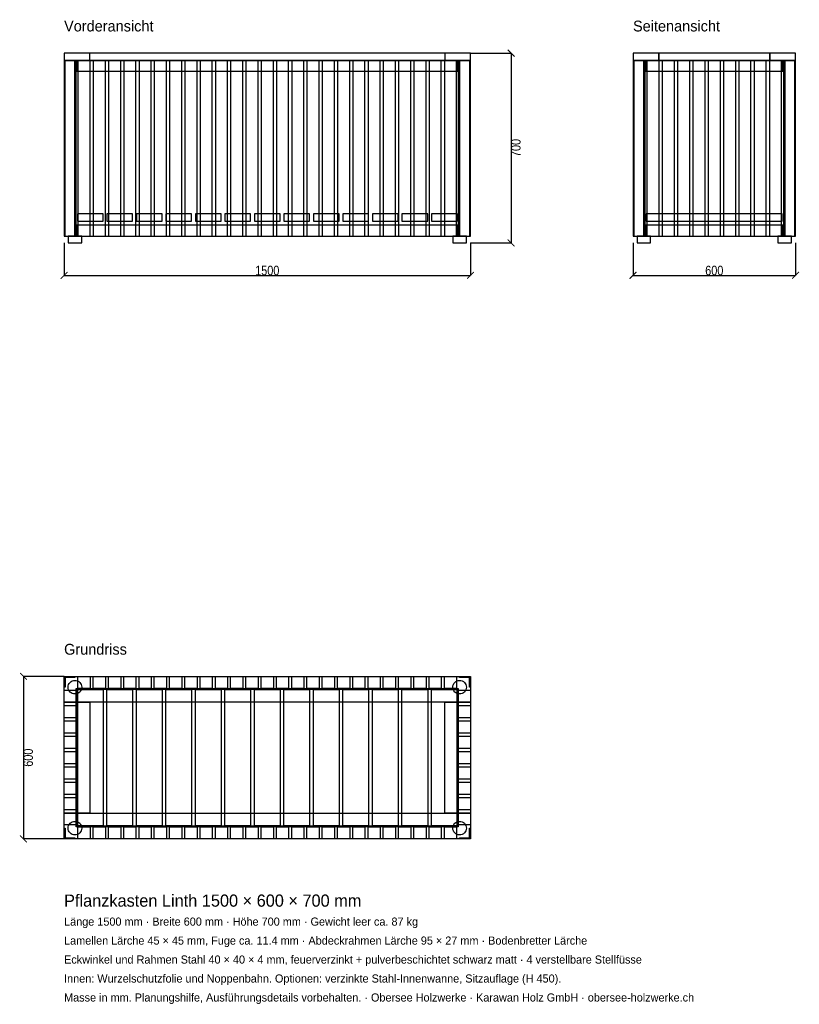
# Model space of a CAD drawing. Header units: millimetres. Extents: x -164 to 2714, y -4110 to -477.
import ezdxf

# ---------------------------------------------------------------- set-up
doc = ezdxf.new("R2010")
doc.units = ezdxf.units.MM
for name, color, linetype in [('2D_Ansichten', 7, 'Continuous'), ('2D_Masse', 1, 'Continuous'), ('2D_Text', 7, 'Continuous')]:
    doc.layers.add(name, color=color, linetype=linetype)
doc.styles.add('OpenSansCondensed-Light', font='OpenSansCondensed-Light.ttf')
doc.dimstyles.new('EZDXF', dxfattribs={"dimtxt": 35, "dimasz": 25, "dimexe": 0.375, "dimexo": 0.125, "dimgap": 0.1, "dimtad": 1, "dimdec": 0, "dimzin": 12, "dimdsep": 46, "dimtxsty": 'OpenSansCondensed-Light', "dimblk": 'ARCHTICK', "dimcen": 2.5, "dimazin": 3, "dimtfac": 0.5, "dimtmove": 2, "dimatfit": 3})

# ---------------------------------------------------------------- blocks, each defined once
blk = doc.blocks.new('_ARCHTICK')
at = {"color": 0, "linetype": 'BYBLOCK', "const_width": 0.15}
blk.add_lwpolyline([(-0.5, -0.5), (0.5, 0.5)], dxfattribs=at)

msp = doc.modelspace()

# ---------------------------------------------------------------- linework, layer by layer
at = {"layer": '2D_Ansichten'}
for points in [[(0, -627), (1500, -627), (1500, -600), (0, -600)], [(0, -627), (1500, -627), (1500, -600), (0, -600)], [(0, -627), (95, -627), (95, -600), (0, -600)], [(1405, -627), (1500, -627), (1500, -600), (1405, -600)], [(2100, -627), (2195, -627), (2195, -600), (2100, -600)], [(2195, -627), (2605, -627), (2605, -600), (2195, -600)], [(2195, -627), (2605, -627), (2605, -600), (2195, -600)], [(2605, -627), (2700, -627), (2700, -600), (2605, -600)], [(0, -1275), (40, -1275), (40, -627), (0, -627)], [(0, -1275), (4, -1275), (4, -627), (0, -627)], [(0, -1275), (40, -1275), (40, -627), (0, -627)], [(0, -1275), (4, -1275), (4, -627), (0, -627)], [(0, -1275), (45, -1275), (45, -627), (0, -627)], [(0, -1275), (45, -1275), (45, -627), (0, -627)], [(0, -1275), (45, -1275), (45, -627), (0, -627)], [(0, -1275), (45, -1275), (45, -627), (0, -627)], [(0, -1275), (45, -1275), (45, -627), (0, -627)], [(0, -1275), (45, -1275), (45, -627), (0, -627)], [(0, -1275), (45, -1275), (45, -627), (0, -627)], [(0, -1275), (45, -1275), (45, -627), (0, -627)], [(0, -1275), (45, -1275), (45, -627), (0, -627)], [(45, -667), (1455, -667), (1455, -627), (45, -627)], [(45, -667), (1455, -667), (1455, -627), (45, -627)], [(45, -667), (49, -667), (49, -627), (45, -627)], [(51.3, -1275), (96.3, -1275), (96.3, -627), (51.3, -627)], [(51.3, -1275), (96.3, -1275), (96.3, -627), (51.3, -627)], [(107.7, -1275), (152.7, -1275), (152.7, -627), (107.7, -627)], [(107.7, -1275), (152.7, -1275), (152.7, -627), (107.7, -627)], [(164, -1275), (209, -1275), (209, -627), (164, -627)], [(164, -1275), (209, -1275), (209, -627), (164, -627)], [(220.4, -1275), (265.4, -1275), (265.4, -627), (220.4, -627)], [(220.4, -1275), (265.4, -1275), (265.4, -627), (220.4, -627)], [(276.7, -1275), (321.7, -1275), (321.7, -627), (276.7, -627)], [(276.7, -1275), (321.7, -1275), (321.7, -627), (276.7, -627)], [(333.1, -1275), (378.1, -1275), (378.1, -627), (333.1, -627)], [(333.1, -1275), (378.1, -1275), (378.1, -627), (333.1, -627)], [(389.4, -1275), (434.4, -1275), (434.4, -627), (389.4, -627)], [(389.4, -1275), (434.4, -1275), (434.4, -627), (389.4, -627)], [(445.8, -1275), (490.8, -1275), (490.8, -627), (445.8, -627)], [(445.8, -1275), (490.8, -1275), (490.8, -627), (445.8, -627)], [(502.1, -1275), (547.1, -1275), (547.1, -627), (502.1, -627)], [(502.1, -1275), (547.1, -1275), (547.1, -627), (502.1, -627)], [(558.5, -1275), (603.5, -1275), (603.5, -627), (558.5, -627)], [(558.5, -1275), (603.5, -1275), (603.5, -627), (558.5, -627)], [(614.8, -1275), (659.8, -1275), (659.8, -627), (614.8, -627)], [(614.8, -1275), (659.8, -1275), (659.8, -627), (614.8, -627)], [(671.2, -1275), (716.2, -1275), (716.2, -627), (671.2, -627)], [(671.2, -1275), (716.2, -1275), (716.2, -627), (671.2, -627)], [(727.5, -1275), (772.5, -1275), (772.5, -627), (727.5, -627)], [(727.5, -1275), (772.5, -1275), (772.5, -627), (727.5, -627)], [(783.8, -1275), (828.8, -1275), (828.8, -627), (783.8, -627)], [(783.8, -1275), (828.8, -1275), (828.8, -627), (783.8, -627)], [(840.2, -1275), (885.2, -1275), (885.2, -627), (840.2, -627)], [(840.2, -1275), (885.2, -1275), (885.2, -627), (840.2, -627)], [(896.5, -1275), (941.5, -1275), (941.5, -627), (896.5, -627)], [(896.5, -1275), (941.5, -1275), (941.5, -627), (896.5, -627)], [(952.9, -1275), (997.9, -1275), (997.9, -627), (952.9, -627)], [(952.9, -1275), (997.9, -1275), (997.9, -627), (952.9, -627)], [(1009.2, -1275), (1054.2, -1275), (1054.2, -627), (1009.2, -627)], [(1009.2, -1275), (1054.2, -1275), (1054.2, -627), (1009.2, -627)], [(1065.6, -1275), (1110.6, -1275), (1110.6, -627), (1065.6, -627)], [(1065.6, -1275), (1110.6, -1275), (1110.6, -627), (1065.6, -627)], [(1121.9, -1275), (1166.9, -1275), (1166.9, -627), (1121.9, -627)], [(1121.9, -1275), (1166.9, -1275), (1166.9, -627), (1121.9, -627)], [(1178.3, -1275), (1223.3, -1275), (1223.3, -627), (1178.3, -627)], [(1178.3, -1275), (1223.3, -1275), (1223.3, -627), (1178.3, -627)], [(1234.6, -1275), (1279.6, -1275), (1279.6, -627), (1234.6, -627)], [(1234.6, -1275), (1279.6, -1275), (1279.6, -627), (1234.6, -627)], [(1291, -1275), (1336, -1275), (1336, -627), (1291, -627)], [(1291, -1275), (1336, -1275), (1336, -627), (1291, -627)], [(1347.3, -1275), (1392.3, -1275), (1392.3, -627), (1347.3, -627)], [(1347.3, -1275), (1392.3, -1275), (1392.3, -627), (1347.3, -627)], [(1403.7, -1275), (1448.7, -1275), (1448.7, -627), (1403.7, -627)], [(1403.7, -1275), (1448.7, -1275), (1448.7, -627), (1403.7, -627)], [(1451, -667), (1455, -667), (1455, -627), (1451, -627)], [(1455, -1275), (1500, -1275), (1500, -627), (1455, -627)], [(1455, -1275), (1500, -1275), (1500, -627), (1455, -627)], [(1455, -1275), (1500, -1275), (1500, -627), (1455, -627)], [(1455, -1275), (1500, -1275), (1500, -627), (1455, -627)], [(1455, -1275), (1500, -1275), (1500, -627), (1455, -627)], [(1455, -1275), (1500, -1275), (1500, -627), (1455, -627)], [(1455, -1275), (1500, -1275), (1500, -627), (1455, -627)], [(1455, -1275), (1500, -1275), (1500, -627), (1455, -627)], [(1455, -1275), (1500, -1275), (1500, -627), (1455, -627)], [(1460, -1275), (1500, -1275), (1500, -627), (1460, -627)], [(1460, -1275), (1500, -1275), (1500, -627), (1460, -627)], [(1496, -1275), (1500, -1275), (1500, -627), (1496, -627)], [(1496, -1275), (1500, -1275), (1500, -627), (1496, -627)], [(2100, -1275), (2104, -1275), (2104, -627), (2100, -627)], [(2100, -1275), (2140, -1275), (2140, -627), (2100, -627)], [(2100, -1275), (2104, -1275), (2104, -627), (2100, -627)], [(2100, -1275), (2140, -1275), (2140, -627), (2100, -627)], [(2100, -1275), (2145, -1275), (2145, -627), (2100, -627)], [(2100, -1275), (2145, -1275), (2145, -627), (2100, -627)], [(2100, -1275), (2145, -1275), (2145, -627), (2100, -627)], [(2100, -1275), (2145, -1275), (2145, -627), (2100, -627)], [(2100, -1275), (2145, -1275), (2145, -627), (2100, -627)], [(2100, -1275), (2145, -1275), (2145, -627), (2100, -627)], [(2100, -1275), (2145, -1275), (2145, -627), (2100, -627)], [(2100, -1275), (2145, -1275), (2145, -627), (2100, -627)], [(2100, -1275), (2145, -1275), (2145, -627), (2100, -627)], [(2100, -1275), (2145, -1275), (2145, -627), (2100, -627)], [(2100, -1275), (2145, -1275), (2145, -627), (2100, -627)], [(2100, -1275), (2145, -1275), (2145, -627), (2100, -627)], [(2100, -1275), (2145, -1275), (2145, -627), (2100, -627)], [(2100, -1275), (2145, -1275), (2145, -627), (2100, -627)], [(2100, -1275), (2145, -1275), (2145, -627), (2100, -627)], [(2100, -1275), (2145, -1275), (2145, -627), (2100, -627)], [(2100, -1275), (2145, -1275), (2145, -627), (2100, -627)], [(2100, -1275), (2145, -1275), (2145, -627), (2100, -627)], [(2100, -1275), (2145, -1275), (2145, -627), (2100, -627)], [(2100, -1275), (2145, -1275), (2145, -627), (2100, -627)], [(2100, -1275), (2145, -1275), (2145, -627), (2100, -627)], [(2100, -1275), (2145, -1275), (2145, -627), (2100, -627)], [(2100, -1275), (2145, -1275), (2145, -627), (2100, -627)], [(2100, -1275), (2145, -1275), (2145, -627), (2100, -627)], [(2100, -1275), (2145, -1275), (2145, -627), (2100, -627)], [(2145, -667), (2149, -667), (2149, -627), (2145, -627)], [(2149, -667), (2651, -667), (2651, -627), (2149, -627)], [(2149, -667), (2651, -667), (2651, -627), (2149, -627)], [(2151.5, -1275), (2196.5, -1275), (2196.5, -627), (2151.5, -627)], [(2151.5, -1275), (2196.5, -1275), (2196.5, -627), (2151.5, -627)], [(2208, -1275), (2253, -1275), (2253, -627), (2208, -627)], [(2208, -1275), (2253, -1275), (2253, -627), (2208, -627)], [(2264.5, -1275), (2309.5, -1275), (2309.5, -627), (2264.5, -627)], [(2264.5, -1275), (2309.5, -1275), (2309.5, -627), (2264.5, -627)], [(2321, -1275), (2366, -1275), (2366, -627), (2321, -627)], [(2321, -1275), (2366, -1275), (2366, -627), (2321, -627)], [(2377.5, -1275), (2422.5, -1275), (2422.5, -627), (2377.5, -627)], [(2377.5, -1275), (2422.5, -1275), (2422.5, -627), (2377.5, -627)], [(2434, -1275), (2479, -1275), (2479, -627), (2434, -627)], [(2434, -1275), (2479, -1275), (2479, -627), (2434, -627)], [(2490.5, -1275), (2535.5, -1275), (2535.5, -627), (2490.5, -627)], [(2490.5, -1275), (2535.5, -1275), (2535.5, -627), (2490.5, -627)], [(2547, -1275), (2592, -1275), (2592, -627), (2547, -627)], [(2547, -1275), (2592, -1275), (2592, -627), (2547, -627)], [(2603.5, -1275), (2648.5, -1275), (2648.5, -627), (2603.5, -627)], [(2603.5, -1275), (2648.5, -1275), (2648.5, -627), (2603.5, -627)], [(2651, -667), (2655, -667), (2655, -627), (2651, -627)], [(2655, -1275), (2700, -1275), (2700, -627), (2655, -627)], [(2655, -1275), (2700, -1275), (2700, -627), (2655, -627)], [(2655, -1275), (2700, -1275), (2700, -627), (2655, -627)], [(2655, -1275), (2700, -1275), (2700, -627), (2655, -627)], [(2655, -1275), (2700, -1275), (2700, -627), (2655, -627)], [(2655, -1275), (2700, -1275), (2700, -627), (2655, -627)], [(2655, -1275), (2700, -1275), (2700, -627), (2655, -627)], [(2655, -1275), (2700, -1275), (2700, -627), (2655, -627)], [(2655, -1275), (2700, -1275), (2700, -627), (2655, -627)], [(2655, -1275), (2700, -1275), (2700, -627), (2655, -627)], [(2655, -1275), (2700, -1275), (2700, -627), (2655, -627)], [(2655, -1275), (2700, -1275), (2700, -627), (2655, -627)], [(2655, -1275), (2700, -1275), (2700, -627), (2655, -627)], [(2655, -1275), (2700, -1275), (2700, -627), (2655, -627)], [(2655, -1275), (2700, -1275), (2700, -627), (2655, -627)], [(2655, -1275), (2700, -1275), (2700, -627), (2655, -627)], [(2655, -1275), (2700, -1275), (2700, -627), (2655, -627)], [(2655, -1275), (2700, -1275), (2700, -627), (2655, -627)], [(2655, -1275), (2700, -1275), (2700, -627), (2655, -627)], [(2655, -1275), (2700, -1275), (2700, -627), (2655, -627)], [(2655, -1275), (2700, -1275), (2700, -627), (2655, -627)], [(2655, -1275), (2700, -1275), (2700, -627), (2655, -627)], [(2655, -1275), (2700, -1275), (2700, -627), (2655, -627)], [(2655, -1275), (2700, -1275), (2700, -627), (2655, -627)], [(2655, -1275), (2700, -1275), (2700, -627), (2655, -627)], [(2660, -1275), (2700, -1275), (2700, -627), (2660, -627)], [(2660, -1275), (2700, -1275), (2700, -627), (2660, -627)], [(2696, -1275), (2700, -1275), (2700, -627), (2696, -627)], [(2696, -1275), (2700, -1275), (2700, -627), (2696, -627)], [(49, -1220), (144, -1220), (144, -1193), (49, -1193)], [(157.9, -1220), (252.9, -1220), (252.9, -1193), (157.9, -1193)], [(266.8, -1220), (361.8, -1220), (361.8, -1193), (266.8, -1193)], [(375.8, -1220), (470.8, -1220), (470.8, -1193), (375.8, -1193)], [(484.7, -1220), (579.7, -1220), (579.7, -1193), (484.7, -1193)], [(593.6, -1220), (688.6, -1220), (688.6, -1193), (593.6, -1193)], [(702.5, -1220), (797.5, -1220), (797.5, -1193), (702.5, -1193)], [(811.4, -1220), (906.4, -1220), (906.4, -1193), (811.4, -1193)], [(920.3, -1220), (1015.3, -1220), (1015.3, -1193), (920.3, -1193)], [(1029.2, -1220), (1124.2, -1220), (1124.2, -1193), (1029.2, -1193)], [(1138.2, -1220), (1233.2, -1220), (1233.2, -1193), (1138.2, -1193)], [(1247.1, -1220), (1342.1, -1220), (1342.1, -1193), (1247.1, -1193)], [(1356, -1220), (1451, -1220), (1451, -1193), (1356, -1193)], [(2149, -1220), (2651, -1220), (2651, -1193), (2149, -1193)], [(2149, -1220), (2651, -1220), (2651, -1193), (2149, -1193)], [(2149, -1220), (2651, -1220), (2651, -1193), (2149, -1193)], [(2149, -1220), (2651, -1220), (2651, -1193), (2149, -1193)], [(2149, -1220), (2651, -1220), (2651, -1193), (2149, -1193)], [(2149, -1220), (2651, -1220), (2651, -1193), (2149, -1193)], [(2149, -1220), (2651, -1220), (2651, -1193), (2149, -1193)], [(2149, -1220), (2651, -1220), (2651, -1193), (2149, -1193)], [(2149, -1220), (2651, -1220), (2651, -1193), (2149, -1193)], [(2149, -1220), (2651, -1220), (2651, -1193), (2149, -1193)], [(2149, -1220), (2651, -1220), (2651, -1193), (2149, -1193)], [(2149, -1220), (2651, -1220), (2651, -1193), (2149, -1193)], [(2149, -1220), (2651, -1220), (2651, -1193), (2149, -1193)], [(45, -1275), (1455, -1275), (1455, -1235), (45, -1235)], [(45, -1275), (1455, -1275), (1455, -1235), (45, -1235)], [(45, -1275), (49, -1275), (49, -1235), (45, -1235)], [(1451, -1275), (1455, -1275), (1455, -1235), (1451, -1235)], [(2145, -1275), (2149, -1275), (2149, -1235), (2145, -1235)], [(2149, -1275), (2651, -1275), (2651, -1235), (2149, -1235)], [(2149, -1275), (2651, -1275), (2651, -1235), (2149, -1235)], [(2651, -1275), (2655, -1275), (2655, -1235), (2651, -1235)], [(15, -1300), (65, -1300), (65, -1275), (15, -1275)], [(15, -1300), (65, -1300), (65, -1275), (15, -1275)], [(1435, -1300), (1485, -1300), (1485, -1275), (1435, -1275)], [(1435, -1300), (1485, -1300), (1485, -1275), (1435, -1275)], [(2115, -1300), (2165, -1300), (2165, -1275), (2115, -1275)], [(2115, -1300), (2165, -1300), (2165, -1275), (2115, -1275)], [(2635, -1300), (2685, -1300), (2685, -1275), (2635, -1275)], [(2635, -1300), (2685, -1300), (2685, -1275), (2635, -1275)], [(0, -2900), (40, -2900), (40, -2904), (0, -2904)], [(0, -2900), (4, -2900), (4, -2940), (0, -2940)], [(0, -2900), (1500, -2900), (1500, -2995), (0, -2995)], [(51.3, -2900), (96.3, -2900), (96.3, -2945), (51.3, -2945)], [(107.7, -2900), (152.7, -2900), (152.7, -2945), (107.7, -2945)], [(164, -2900), (209, -2900), (209, -2945), (164, -2945)], [(220.4, -2900), (265.4, -2900), (265.4, -2945), (220.4, -2945)], [(276.7, -2900), (321.7, -2900), (321.7, -2945), (276.7, -2945)], [(333.1, -2900), (378.1, -2900), (378.1, -2945), (333.1, -2945)], [(389.4, -2900), (434.4, -2900), (434.4, -2945), (389.4, -2945)], [(445.8, -2900), (490.8, -2900), (490.8, -2945), (445.8, -2945)], [(502.1, -2900), (547.1, -2900), (547.1, -2945), (502.1, -2945)], [(558.5, -2900), (603.5, -2900), (603.5, -2945), (558.5, -2945)], [(614.8, -2900), (659.8, -2900), (659.8, -2945), (614.8, -2945)], [(671.2, -2900), (716.2, -2900), (716.2, -2945), (671.2, -2945)], [(727.5, -2900), (772.5, -2900), (772.5, -2945), (727.5, -2945)], [(783.8, -2900), (828.8, -2900), (828.8, -2945), (783.8, -2945)], [(840.2, -2900), (885.2, -2900), (885.2, -2945), (840.2, -2945)], [(896.5, -2900), (941.5, -2900), (941.5, -2945), (896.5, -2945)], [(952.9, -2900), (997.9, -2900), (997.9, -2945), (952.9, -2945)], [(1009.2, -2900), (1054.2, -2900), (1054.2, -2945), (1009.2, -2945)], [(1065.6, -2900), (1110.6, -2900), (1110.6, -2945), (1065.6, -2945)], [(1121.9, -2900), (1166.9, -2900), (1166.9, -2945), (1121.9, -2945)], [(1178.3, -2900), (1223.3, -2900), (1223.3, -2945), (1178.3, -2945)], [(1234.6, -2900), (1279.6, -2900), (1279.6, -2945), (1234.6, -2945)], [(1291, -2900), (1336, -2900), (1336, -2945), (1291, -2945)], [(1347.3, -2900), (1392.3, -2900), (1392.3, -2945), (1347.3, -2945)], [(1403.7, -2900), (1448.7, -2900), (1448.7, -2945), (1403.7, -2945)], [(1460, -2900), (1500, -2900), (1500, -2904), (1460, -2904)], [(1496, -2900), (1500, -2900), (1500, -2940), (1496, -2940)], [(15, -2940), (15.5, -2935.1), (16.9, -2930.4), (19.2, -2926.1), (22.3, -2922.3), (26.1, -2919.2), (30.4, -2916.9), (35.1, -2915.5), (40, -2915), (44.9, -2915.5), (49.6, -2916.9), (53.9, -2919.2), (57.7, -2922.3), (60.8, -2926.1), (63.1, -2930.4), (64.5, -2935.1), (65, -2940), (64.5, -2944.9), (63.1, -2949.6), (60.8, -2953.9), (57.7, -2957.7), (53.9, -2960.8), (49.6, -2963.1), (44.9, -2964.5), (40, -2965), (35.1, -2964.5), (30.4, -2963.1), (26.1, -2960.8), (22.3, -2957.7), (19.2, -2953.9), (16.9, -2949.6), (15.5, -2944.9)], [(1435, -2940), (1435.5, -2935.1), (1436.9, -2930.4), (1439.2, -2926.1), (1442.3, -2922.3), (1446.1, -2919.2), (1450.4, -2916.9), (1455.1, -2915.5), (1460, -2915), (1464.9, -2915.5), (1469.6, -2916.9), (1473.9, -2919.2), (1477.7, -2922.3), (1480.8, -2926.1), (1483.1, -2930.4), (1484.5, -2935.1), (1485, -2940), (1484.5, -2944.9), (1483.1, -2949.6), (1480.8, -2953.9), (1477.7, -2957.7), (1473.9, -2960.8), (1469.6, -2963.1), (1464.9, -2964.5), (1460, -2965), (1455.1, -2964.5), (1450.4, -2963.1), (1446.1, -2960.8), (1442.3, -2957.7), (1439.2, -2953.9), (1436.9, -2949.6), (1435.5, -2944.9)], [(0, -2951.5), (45, -2951.5), (45, -2996.5), (0, -2996.5)], [(45, -2945), (1455, -2945), (1455, -2949), (45, -2949)], [(45, -2945), (1455, -2945), (1455, -2949), (45, -2949)], [(45, -2949), (49, -2949), (49, -3451), (45, -3451)], [(45, -2949), (49, -2949), (49, -3451), (45, -3451)], [(49, -2949), (144, -2949), (144, -3451), (49, -3451)], [(157.9, -2949), (252.9, -2949), (252.9, -3451), (157.9, -3451)], [(266.8, -2949), (361.8, -2949), (361.8, -3451), (266.8, -3451)], [(375.8, -2949), (470.8, -2949), (470.8, -3451), (375.8, -3451)], [(484.7, -2949), (579.7, -2949), (579.7, -3451), (484.7, -3451)], [(593.6, -2949), (688.6, -2949), (688.6, -3451), (593.6, -3451)], [(702.5, -2949), (797.5, -2949), (797.5, -3451), (702.5, -3451)], [(811.4, -2949), (906.4, -2949), (906.4, -3451), (811.4, -3451)], [(920.3, -2949), (1015.3, -2949), (1015.3, -3451), (920.3, -3451)], [(1029.2, -2949), (1124.2, -2949), (1124.2, -3451), (1029.2, -3451)], [(1138.2, -2949), (1233.2, -2949), (1233.2, -3451), (1138.2, -3451)], [(1247.1, -2949), (1342.1, -2949), (1342.1, -3451), (1247.1, -3451)], [(1356, -2949), (1451, -2949), (1451, -3451), (1356, -3451)], [(1451, -2949), (1455, -2949), (1455, -3451), (1451, -3451)], [(1451, -2949), (1455, -2949), (1455, -3451), (1451, -3451)], [(1455, -2951.5), (1500, -2951.5), (1500, -2996.5), (1455, -2996.5)], [(0, -2995), (95, -2995), (95, -3405), (0, -3405)], [(0, -3008), (45, -3008), (45, -3053), (0, -3053)], [(1405, -2995), (1500, -2995), (1500, -3405), (1405, -3405)], [(1455, -3008), (1500, -3008), (1500, -3053), (1455, -3053)], [(0, -3064.5), (45, -3064.5), (45, -3109.5), (0, -3109.5)], [(1455, -3064.5), (1500, -3064.5), (1500, -3109.5), (1455, -3109.5)], [(0, -3121), (45, -3121), (45, -3166), (0, -3166)], [(1455, -3121), (1500, -3121), (1500, -3166), (1455, -3166)], [(0, -3177.5), (45, -3177.5), (45, -3222.5), (0, -3222.5)], [(1455, -3177.5), (1500, -3177.5), (1500, -3222.5), (1455, -3222.5)], [(0, -3234), (45, -3234), (45, -3279), (0, -3279)], [(1455, -3234), (1500, -3234), (1500, -3279), (1455, -3279)], [(0, -3290.5), (45, -3290.5), (45, -3335.5), (0, -3335.5)], [(1455, -3290.5), (1500, -3290.5), (1500, -3335.5), (1455, -3335.5)], [(0, -3347), (45, -3347), (45, -3392), (0, -3392)], [(1455, -3347), (1500, -3347), (1500, -3392), (1455, -3392)], [(0, -3403.5), (45, -3403.5), (45, -3448.5), (0, -3448.5)], [(0, -3405), (1500, -3405), (1500, -3500), (0, -3500)], [(1455, -3403.5), (1500, -3403.5), (1500, -3448.5), (1455, -3448.5)], [(15, -3460), (15.5, -3455.1), (16.9, -3450.4), (19.2, -3446.1), (22.3, -3442.3), (26.1, -3439.2), (30.4, -3436.9), (35.1, -3435.5), (40, -3435), (44.9, -3435.5), (49.6, -3436.9), (53.9, -3439.2), (57.7, -3442.3), (60.8, -3446.1), (63.1, -3450.4), (64.5, -3455.1), (65, -3460), (64.5, -3464.9), (63.1, -3469.6), (60.8, -3473.9), (57.7, -3477.7), (53.9, -3480.8), (49.6, -3483.1), (44.9, -3484.5), (40, -3485), (35.1, -3484.5), (30.4, -3483.1), (26.1, -3480.8), (22.3, -3477.7), (19.2, -3473.9), (16.9, -3469.6), (15.5, -3464.9)], [(45, -3451), (1455, -3451), (1455, -3455), (45, -3455)], [(45, -3451), (1455, -3451), (1455, -3455), (45, -3455)], [(1435, -3460), (1435.5, -3455.1), (1436.9, -3450.4), (1439.2, -3446.1), (1442.3, -3442.3), (1446.1, -3439.2), (1450.4, -3436.9), (1455.1, -3435.5), (1460, -3435), (1464.9, -3435.5), (1469.6, -3436.9), (1473.9, -3439.2), (1477.7, -3442.3), (1480.8, -3446.1), (1483.1, -3450.4), (1484.5, -3455.1), (1485, -3460), (1484.5, -3464.9), (1483.1, -3469.6), (1480.8, -3473.9), (1477.7, -3477.7), (1473.9, -3480.8), (1469.6, -3483.1), (1464.9, -3484.5), (1460, -3485), (1455.1, -3484.5), (1450.4, -3483.1), (1446.1, -3480.8), (1442.3, -3477.7), (1439.2, -3473.9), (1436.9, -3469.6), (1435.5, -3464.9)], [(0, -3460), (4, -3460), (4, -3500), (0, -3500)], [(51.3, -3455), (96.3, -3455), (96.3, -3500), (51.3, -3500)], [(107.7, -3455), (152.7, -3455), (152.7, -3500), (107.7, -3500)], [(164, -3455), (209, -3455), (209, -3500), (164, -3500)], [(220.4, -3455), (265.4, -3455), (265.4, -3500), (220.4, -3500)], [(276.7, -3455), (321.7, -3455), (321.7, -3500), (276.7, -3500)], [(333.1, -3455), (378.1, -3455), (378.1, -3500), (333.1, -3500)], [(389.4, -3455), (434.4, -3455), (434.4, -3500), (389.4, -3500)], [(445.8, -3455), (490.8, -3455), (490.8, -3500), (445.8, -3500)], [(502.1, -3455), (547.1, -3455), (547.1, -3500), (502.1, -3500)], [(558.5, -3455), (603.5, -3455), (603.5, -3500), (558.5, -3500)], [(614.8, -3455), (659.8, -3455), (659.8, -3500), (614.8, -3500)], [(671.2, -3455), (716.2, -3455), (716.2, -3500), (671.2, -3500)], [(727.5, -3455), (772.5, -3455), (772.5, -3500), (727.5, -3500)], [(783.8, -3455), (828.8, -3455), (828.8, -3500), (783.8, -3500)], [(840.2, -3455), (885.2, -3455), (885.2, -3500), (840.2, -3500)], [(896.5, -3455), (941.5, -3455), (941.5, -3500), (896.5, -3500)], [(952.9, -3455), (997.9, -3455), (997.9, -3500), (952.9, -3500)], [(1009.2, -3455), (1054.2, -3455), (1054.2, -3500), (1009.2, -3500)], [(1065.6, -3455), (1110.6, -3455), (1110.6, -3500), (1065.6, -3500)], [(1121.9, -3455), (1166.9, -3455), (1166.9, -3500), (1121.9, -3500)], [(1178.3, -3455), (1223.3, -3455), (1223.3, -3500), (1178.3, -3500)], [(1234.6, -3455), (1279.6, -3455), (1279.6, -3500), (1234.6, -3500)], [(1291, -3455), (1336, -3455), (1336, -3500), (1291, -3500)], [(1347.3, -3455), (1392.3, -3455), (1392.3, -3500), (1347.3, -3500)], [(1403.7, -3455), (1448.7, -3455), (1448.7, -3500), (1403.7, -3500)], [(1496, -3460), (1500, -3460), (1500, -3500), (1496, -3500)], [(0, -3496), (40, -3496), (40, -3500), (0, -3500)], [(1460, -3496), (1500, -3496), (1500, -3500), (1460, -3500)]]:
    msp.add_lwpolyline(points, close=True, dxfattribs=at)

# ---------------------------------------------------------------- texts
at = {"layer": '2D_Text'}
for s, height, p in [('Vorderansicht', 40, (0, -520)), ('Seitenansicht', 40, (2100, -520)), ('Grundriss', 40, (0, -2820)), ('Pflanzkasten Linth 1500 × 600 × 700 mm', 45, (0, -3750)), ('Länge 1500 mm · Breite 600 mm · Höhe 700 mm · Gewicht leer ca. 87 kg', 30, (0, -3820)), ('Lamellen Lärche 45 × 45 mm, Fuge ca. 11.4 mm · Abdeckrahmen Lärche 95 × 27 mm · Bodenbretter Lärche', 30, (0, -3890)), ('Eckwinkel und Rahmen Stahl 40 × 40 × 4 mm, feuerverzinkt + pulverbeschichtet schwarz matt · 4 verstellbare Stellfüsse', 30, (0, -3960)), ('Innen: Wurzelschutzfolie und Noppenbahn. Optionen: verzinkte Stahl-Innenwanne, Sitzauflage (H 450).', 30, (0, -4030)), ('Masse in mm. Planungshilfe, Ausführungsdetails vorbehalten. · Obersee Holzwerke · Karawan Holz GmbH · obersee-holzwerke.ch', 30, (0, -4100))]:
    msp.add_text(s, height=height, dxfattribs=at).set_placement(p)

# ---------------------------------------------------------------- dimensions: what is measured, and where the dimension line sits
at = {"layer": '2D_Masse'}
for base, p1, p2 in [((1650, -600), (1500, -600), (1500, -1300)), ((-150, -2900), (0, -2900), (0, -3500))]:
    msp.add_linear_dim(base=base, p1=p1, p2=p2, angle=90, dimstyle='EZDXF', dxfattribs=at).render()
for base, p1, p2 in [((0, -1420), (0, -1300), (1500, -1300)), ((2100, -1420), (2100, -1300), (2700, -1300))]:
    msp.add_linear_dim(base=base, p1=p1, p2=p2, dimstyle='EZDXF', dxfattribs=at).render()

doc.saveas('drawing.dxf')
